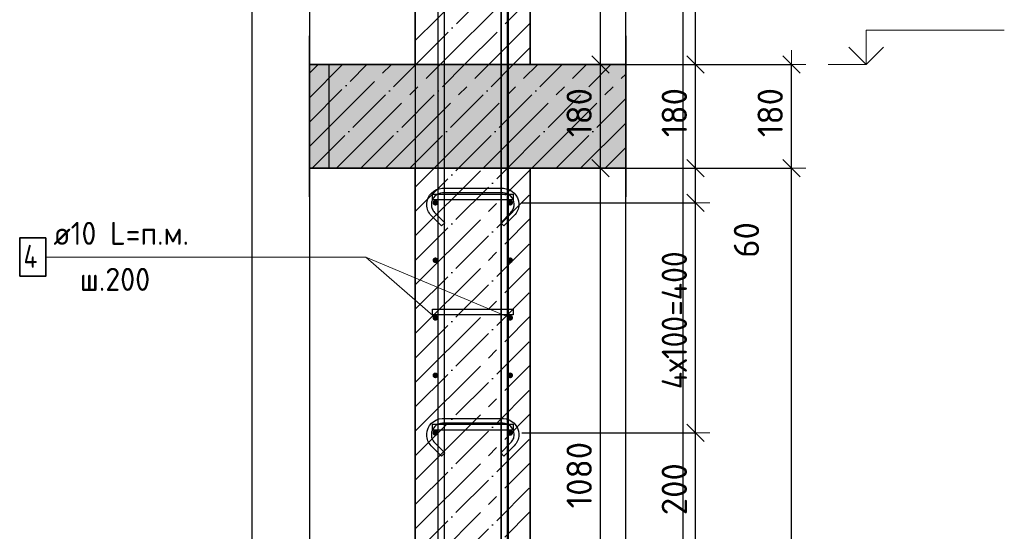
# Model space of a CAD drawing. Header units: millimetres. Extents: x 2792 to 69837, y -2757 to 29968.
# Tile 13 of 77: x 6387 to 8099, y 9282 to 10171. Entities that reach past the tile are written whole.
import ezdxf

# ---------------------------------------------------------------- set-up
doc = ezdxf.new("R2010")
doc.units = ezdxf.units.MM
doc.header["$PDMODE"] = 65
for name, pattern in [('______11', [100, 80, -10, 0, -10]), ('______5', [220, 160, -20, 20, -20]), ('________', [0])]:
    doc.linetypes.add(name, pattern=pattern)
for name, color, linetype, lineweight in [('Standard', 7, 'Continuous', 25), ('Арм.стержн. Арматура края', 96, 'Continuous', 35), ('Арм.стержн. вертикальными 1', 22, 'Continuous', 35), ('Арм.стержн.горизонт. 1', 180, 'Continuous', 35), ('Высотная отметки_ общее', 7, 'Continuous', 13), ('Размерная линия_ общее', 7, 'Continuous', 13)]:
    doc.layers.add(name, color=color, linetype=linetype, lineweight=lineweight)
doc.layers.add('Арм.стержн. вертикальными 2', color=7, linetype='Continuous', lineweight=35, true_color=0x006e00)
doc.layers.add('Арм.стержн.Стяжки', color=7, linetype='Continuous', lineweight=35, true_color=0x501e0f)
doc.styles.add('ISOCPEUR', font='ISOCPEUR')
doc.dimstyles.new('DIMSTYLE_12', dxfattribs={"dimtxt": 44, "dimasz": 50, "dimexe": 0, "dimexo": 0, "dimgap": 22, "dimtad": 0, "dimdec": 0, "dimrnd": 5, "dimzin": 12, "dimdsep": 46, "dimtxsty": 'ISOCPEUR', "dimblk1": 'ALL_ML_STRICH', "dimblk2": 'ALL_ML_STRICH', "dimsah": 1, "dimcen": 0, "dimclrd": 7, "dimclre": 256, "dimclrt": 7, "dimadec": 0, "dimazin": 0, "dimtfac": 1, "dimtdec": 0, "dimtix": 1, "dimtmove": 2, "dimatfit": 3, "dimfxl": 0, "dimtvp": 1.2, "dimtzin": 0, "dimlwd": 0, "dimlwe": -3, "dimarcsym": 0})
doc.dimstyles.new('DIMSTYLE_3', dxfattribs={"dimtxt": 44, "dimasz": 50, "dimexe": 0, "dimexo": 0, "dimgap": 22, "dimtad": 2, "dimdec": 0, "dimrnd": 5, "dimzin": 12, "dimdsep": 46, "dimtxsty": 'ISOCPEUR', "dimblk1": 'ALL_ML_STRICH', "dimblk2": 'ALL_ML_STRICH', "dimsah": 1, "dimcen": 0, "dimclrd": 7, "dimclre": 256, "dimclrt": 7, "dimadec": 0, "dimazin": 0, "dimtfac": 1, "dimtdec": 0, "dimtix": 1, "dimtmove": 2, "dimatfit": 3, "dimfxl": 0, "dimtzin": 0, "dimlwd": 0, "dimlwe": -3, "dimarcsym": 0})

# ---------------------------------------------------------------- blocks, each defined once
blk = doc.blocks.new('ALL_ML_STRICH')
at = {"color": 0, "linetype": 'ByBlock', "lineweight": -2}
for p, q in [((0, -0.5), (0, 0.5)), ((-1, 0), (0.5, 0)), ((-0.3, -0.3), (0.3, 0.3))]:
    blk.add_line(p, q, dxfattribs=at)
blk = doc.blocks.new('*D100')
at = {"layer": 'DEFPOINTS', "color": 7, "linetype": 'Continuous', "lineweight": 13, "transparency": 33554687}
for p in [(7274.7, 9912.6), (7222.2, 8832.6), (7396.7, 8832.6)]:
    blk.add_point(p, dxfattribs=at)
at = {"layer": 'Размерная линия_ общее', "color": 253, "linetype": 'Continuous', "lineweight": -2, "true_color": 0xa0a0a0, "transparency": 33554687}
for p, q in [((7294.7, 9912.6), (7396.7, 9912.6)), ((7242.2, 8832.6), (7396.7, 8832.6))]:
    blk.add_line(p, q, dxfattribs=at)
at = {"layer": 'Размерная линия_ общее', "color": 7, "linetype": 'Continuous', "lineweight": -2, "transparency": 33554687}
blk.add_line((7396.7, 8832.6), (7396.7, 9912.6), dxfattribs=at)
at = {"layer": 'Размерная линия_ общее', "color": 7, "linetype": 'Continuous', "lineweight": 13, "transparency": 33554687, "xscale": 50, "yscale": 50, "zscale": 50}
for p, rotation in [((7396.7, 9912.6), 90), ((7396.7, 8832.6), 270)]:
    blk.add_blockref('ALL_ML_STRICH', p, dxfattribs=dict(at, rotation=rotation))
at = {"layer": 'Размерная линия_ общее', "color": 7, "linetype": 'Continuous', "lineweight": 13, "transparency": 33554687, "insert": (7359.7, 9379.2), "char_height": 44, "width": 176, "attachment_point": 5, "rotation": 90, "style": 'ISOCPEUR'}
blk.add_mtext('\\A1;{1080}', dxfattribs=at)
blk = doc.blocks.new('*D101')
at = {"layer": 'DEFPOINTS', "color": 7, "linetype": 'Continuous', "lineweight": 13, "transparency": 33554687}
for p in [(7274.7, 10092.6), (7274.7, 9912.6), (7396.7, 9912.6)]:
    blk.add_point(p, dxfattribs=at)
at = {"layer": 'Размерная линия_ общее', "color": 253, "linetype": 'Continuous', "lineweight": -2, "true_color": 0xa0a0a0, "transparency": 33554687}
for p, q in [((7294.7, 10092.6), (7396.7, 10092.6)), ((7294.7, 9912.6), (7396.7, 9912.6))]:
    blk.add_line(p, q, dxfattribs=at)
at = {"layer": 'Размерная линия_ общее', "color": 7, "linetype": 'Continuous', "lineweight": -2, "transparency": 33554687}
blk.add_line((7396.7, 9912.6), (7396.7, 10092.6), dxfattribs=at)
at = {"layer": 'Размерная линия_ общее', "color": 7, "linetype": 'Continuous', "lineweight": 13, "transparency": 33554687, "xscale": 50, "yscale": 50, "zscale": 50}
for p, rotation in [((7396.7, 10092.6), 90), ((7396.7, 9912.6), 270)]:
    blk.add_blockref('ALL_ML_STRICH', p, dxfattribs=dict(at, rotation=rotation))
at = {"layer": 'Размерная линия_ общее', "color": 7, "linetype": 'Continuous', "lineweight": 13, "transparency": 33554687, "insert": (7359.7, 10009.2), "char_height": 44, "width": 132, "attachment_point": 5, "rotation": 90, "style": 'ISOCPEUR'}
blk.add_mtext('\\A1;{180}', dxfattribs=at)
blk = doc.blocks.new('*D102')
at = {"layer": 'DEFPOINTS', "color": 7, "linetype": 'Continuous', "lineweight": 13, "transparency": 33554687}
for p in [(7238.2, 11172.6), (7274.7, 10092.6), (7396.7, 10092.6)]:
    blk.add_point(p, dxfattribs=at)
at = {"layer": 'Размерная линия_ общее', "color": 253, "linetype": 'Continuous', "lineweight": -2, "true_color": 0xa0a0a0, "transparency": 33554687}
for p, q in [((7258.2, 11172.6), (7396.7, 11172.6)), ((7294.7, 10092.6), (7396.7, 10092.6))]:
    blk.add_line(p, q, dxfattribs=at)
at = {"layer": 'Размерная линия_ общее', "color": 7, "linetype": 'Continuous', "lineweight": -2, "transparency": 33554687}
blk.add_line((7396.7, 10092.6), (7396.7, 11172.6), dxfattribs=at)
at = {"layer": 'Размерная линия_ общее', "color": 7, "linetype": 'Continuous', "lineweight": 13, "transparency": 33554687, "xscale": 50, "yscale": 50, "zscale": 50}
for p, rotation in [((7396.7, 11172.6), 90), ((7396.7, 10092.6), 270)]:
    blk.add_blockref('ALL_ML_STRICH', p, dxfattribs=dict(at, rotation=rotation))
at = {"layer": 'Размерная линия_ общее', "color": 7, "linetype": 'Continuous', "lineweight": 13, "transparency": 33554687, "insert": (7359.7, 10639.2), "char_height": 44, "width": 176, "attachment_point": 5, "rotation": 90, "style": 'ISOCPEUR'}
blk.add_mtext('\\A1;{1080}', dxfattribs=at)
blk = doc.blocks.new('COMPLEX_ELEVATIONDIM_4')
at = {"layer": 'Высотная отметки_ общее', "color": 7, "linetype": 'Continuous', "lineweight": 13, "transparency": 33554687}
for p, q in [((7858.8, 10092.6), (7858.8, 10152.6)), ((7858.8, 10152.6), (8098.8, 10152.6)), ((7858.8, 10092.6), (7828.8, 10122.6)), ((7858.8, 10092.6), (7888.8, 10122.6)), ((7858.8, 10092.6), (7858.8, 10092.6)), ((7858.8, 10092.6), (7858.8, 10092.6)), ((7858.8, 10092.6), (7858.8, 10092.6)), ((7858.8, 10092.6), (7858.8, 10092.6))]:
    blk.add_line(p, q, dxfattribs=at)
blk.add_lwpolyline([(7858.8, 10092.6), (7853.2, 10092.6), (7853.2, 10092.6), (7792.7, 10092.6)], dxfattribs=at)
blk = doc.blocks.new('*D104')
at = {"layer": 'DEFPOINTS', "color": 7, "linetype": 'Continuous', "lineweight": 13, "transparency": 33554687}
for p in [(7370.9, 9912.6), (7399.5, 6792.6), (7728.8, 6792.6)]:
    blk.add_point(p, dxfattribs=at)
at = {"layer": 'Размерная линия_ общее', "color": 253, "linetype": 'Continuous', "lineweight": -2, "true_color": 0xa0a0a0, "transparency": 33554687}
for p, q in [((7390.9, 9912.6), (7728.8, 9912.6)), ((7419.5, 6792.6), (7728.8, 6792.6))]:
    blk.add_line(p, q, dxfattribs=at)
at = {"layer": 'Размерная линия_ общее', "color": 7, "linetype": 'Continuous', "lineweight": -2, "transparency": 33554687}
blk.add_line((7728.8, 6792.6), (7728.8, 9912.6), dxfattribs=at)
at = {"layer": 'Размерная линия_ общее', "color": 7, "linetype": 'Continuous', "lineweight": 13, "transparency": 33554687, "xscale": 50, "yscale": 50, "zscale": 50}
for p, rotation in [((7728.8, 9912.6), 90), ((7728.8, 6792.6), 270)]:
    blk.add_blockref('ALL_ML_STRICH', p, dxfattribs=dict(at, rotation=rotation))
at = {"layer": 'Размерная линия_ общее', "color": 7, "linetype": 'Continuous', "lineweight": 13, "transparency": 33554687, "insert": (7691.8, 8359.2), "char_height": 44, "width": 176, "attachment_point": 5, "rotation": 90, "style": 'ISOCPEUR'}
blk.add_mtext('\\A1;{3120}', dxfattribs=at)
blk = doc.blocks.new('*D105')
at = {"layer": 'DEFPOINTS', "color": 7, "linetype": 'Continuous', "lineweight": 13, "transparency": 33554687}
for p in [(7375, 10092.6), (7370.9, 9912.6), (7728.8, 9912.6)]:
    blk.add_point(p, dxfattribs=at)
at = {"layer": 'Размерная линия_ общее', "color": 253, "linetype": 'Continuous', "lineweight": -2, "true_color": 0xa0a0a0, "transparency": 33554687}
for p, q in [((7395, 10092.6), (7728.8, 10092.6)), ((7390.9, 9912.6), (7728.8, 9912.6))]:
    blk.add_line(p, q, dxfattribs=at)
at = {"layer": 'Размерная линия_ общее', "color": 7, "linetype": 'Continuous', "lineweight": -2, "transparency": 33554687}
blk.add_line((7728.8, 9912.6), (7728.8, 10092.6), dxfattribs=at)
at = {"layer": 'Размерная линия_ общее', "color": 7, "linetype": 'Continuous', "lineweight": 13, "transparency": 33554687, "xscale": 50, "yscale": 50, "zscale": 50}
for p, rotation in [((7728.8, 10092.6), 90), ((7728.8, 9912.6), 270)]:
    blk.add_blockref('ALL_ML_STRICH', p, dxfattribs=dict(at, rotation=rotation))
at = {"layer": 'Размерная линия_ общее', "color": 7, "linetype": 'Continuous', "lineweight": 13, "transparency": 33554687, "insert": (7691.8, 10009.2), "char_height": 44, "width": 132, "attachment_point": 5, "rotation": 90, "style": 'ISOCPEUR'}
blk.add_mtext('\\A1;{180}', dxfattribs=at)
blk = doc.blocks.new('*D108')
at = {"layer": 'DEFPOINTS', "color": 7, "linetype": 'Continuous', "lineweight": 13, "transparency": 33554687}
for p in [(7239.7, 9452.6), (7239.7, 9252.6), (7562.1, 9252.6)]:
    blk.add_point(p, dxfattribs=at)
at = {"layer": 'Размерная линия_ общее', "color": 253, "linetype": 'Continuous', "lineweight": -2, "true_color": 0xa0a0a0, "transparency": 33554687}
for p, q in [((7259.7, 9452.6), (7562.1, 9452.6)), ((7259.7, 9252.6), (7562.1, 9252.6))]:
    blk.add_line(p, q, dxfattribs=at)
at = {"layer": 'Размерная линия_ общее', "color": 7, "linetype": 'Continuous', "lineweight": -2, "transparency": 33554687}
blk.add_line((7562.1, 9252.6), (7562.1, 9452.6), dxfattribs=at)
at = {"layer": 'Размерная линия_ общее', "color": 7, "linetype": 'Continuous', "lineweight": 13, "transparency": 33554687, "xscale": 50, "yscale": 50, "zscale": 50}
for p, rotation in [((7562.1, 9452.6), 90), ((7562.1, 9252.6), 270)]:
    blk.add_blockref('ALL_ML_STRICH', p, dxfattribs=dict(at, rotation=rotation))
at = {"layer": 'Размерная линия_ общее', "color": 7, "linetype": 'Continuous', "lineweight": 13, "transparency": 33554687, "insert": (7525.1, 9354.8), "char_height": 44, "width": 132, "attachment_point": 5, "rotation": 90, "style": 'ISOCPEUR'}
blk.add_mtext('\\A1;{200}', dxfattribs=at)
blk = doc.blocks.new('*D109')
at = {"layer": 'DEFPOINTS', "color": 7, "linetype": 'Continuous', "lineweight": 13, "transparency": 33554687}
for p in [(7239.7, 9852.6), (7239.7, 9452.6), (7562.1, 9452.6)]:
    blk.add_point(p, dxfattribs=at)
at = {"layer": 'Размерная линия_ общее', "color": 253, "linetype": 'Continuous', "lineweight": -2, "true_color": 0xa0a0a0, "transparency": 33554687}
for p, q in [((7259.7, 9852.6), (7562.1, 9852.6)), ((7259.7, 9452.6), (7562.1, 9452.6))]:
    blk.add_line(p, q, dxfattribs=at)
at = {"layer": 'Размерная линия_ общее', "color": 7, "linetype": 'Continuous', "lineweight": -2, "transparency": 33554687}
blk.add_line((7562.1, 9452.6), (7562.1, 9852.6), dxfattribs=at)
at = {"layer": 'Размерная линия_ общее', "color": 7, "linetype": 'Continuous', "lineweight": 13, "transparency": 33554687, "xscale": 50, "yscale": 50, "zscale": 50}
for p, rotation in [((7562.1, 9852.6), 90), ((7562.1, 9452.6), 270)]:
    blk.add_blockref('ALL_ML_STRICH', p, dxfattribs=dict(at, rotation=rotation))
at = {"layer": 'Размерная линия_ общее', "color": 7, "linetype": 'Continuous', "lineweight": 13, "transparency": 33554687, "insert": (7503.1, 9528.6), "char_height": 44, "width": 2.2, "attachment_point": 1, "rotation": 90, "line_spacing_factor": 0.60241, "style": 'ISOCPEUR'}
blk.add_mtext('\\W0.91;4х100=400', dxfattribs=at)
blk = doc.blocks.new('*D110')
at = {"layer": 'DEFPOINTS', "color": 7, "linetype": 'Continuous', "lineweight": 13, "transparency": 33554687}
for p in [(7274.7, 9912.6), (7239.7, 9852.6), (7562.1, 9852.6)]:
    blk.add_point(p, dxfattribs=at)
at = {"layer": 'Размерная линия_ общее', "color": 253, "linetype": 'Continuous', "lineweight": -2, "true_color": 0xa0a0a0, "transparency": 33554687}
for p, q in [((7294.7, 9912.6), (7562.1, 9912.6)), ((7259.7, 9852.6), (7562.1, 9852.6))]:
    blk.add_line(p, q, dxfattribs=at)
at = {"layer": 'Размерная линия_ общее', "color": 7, "linetype": 'Continuous', "lineweight": -2, "transparency": 33554687}
blk.add_line((7562.1, 9852.6), (7562.1, 9912.6), dxfattribs=at)
at = {"layer": 'Размерная линия_ общее', "color": 7, "linetype": 'Continuous', "lineweight": 13, "transparency": 33554687, "xscale": 50, "yscale": 50, "zscale": 50}
for p, rotation in [((7562.1, 9912.6), 90), ((7562.1, 9852.6), 270)]:
    blk.add_blockref('ALL_ML_STRICH', p, dxfattribs=dict(at, rotation=rotation))
at = {"layer": 'Размерная линия_ общее', "color": 7, "linetype": 'Continuous', "lineweight": 13, "transparency": 33554687, "insert": (7650.5, 9787.9), "char_height": 44, "width": 88, "attachment_point": 5, "rotation": 90, "style": 'ISOCPEUR'}
blk.add_mtext('\\A1;{60}', dxfattribs=at)
blk = doc.blocks.new('*D111')
at = {"layer": 'DEFPOINTS', "color": 7, "linetype": 'Continuous', "lineweight": 13, "transparency": 33554687}
for p in [(7274.7, 10092.6), (7274.7, 9912.6), (7562.1, 9912.6)]:
    blk.add_point(p, dxfattribs=at)
at = {"layer": 'Размерная линия_ общее', "color": 253, "linetype": 'Continuous', "lineweight": -2, "true_color": 0xa0a0a0, "transparency": 33554687}
for p, q in [((7294.7, 10092.6), (7562.1, 10092.6)), ((7294.7, 9912.6), (7562.1, 9912.6))]:
    blk.add_line(p, q, dxfattribs=at)
at = {"layer": 'Размерная линия_ общее', "color": 7, "linetype": 'Continuous', "lineweight": -2, "transparency": 33554687}
blk.add_line((7562.1, 9912.6), (7562.1, 10092.6), dxfattribs=at)
at = {"layer": 'Размерная линия_ общее', "color": 7, "linetype": 'Continuous', "lineweight": 13, "transparency": 33554687, "xscale": 50, "yscale": 50, "zscale": 50}
for p, rotation in [((7562.1, 10092.6), 90), ((7562.1, 9912.6), 270)]:
    blk.add_blockref('ALL_ML_STRICH', p, dxfattribs=dict(at, rotation=rotation))
at = {"layer": 'Размерная линия_ общее', "color": 7, "linetype": 'Continuous', "lineweight": 13, "transparency": 33554687, "insert": (7525.1, 10009.2), "char_height": 44, "width": 132, "attachment_point": 5, "rotation": 90, "style": 'ISOCPEUR'}
blk.add_mtext('\\A1;{180}', dxfattribs=at)
blk = doc.blocks.new('*D112')
at = {"layer": 'DEFPOINTS', "color": 7, "linetype": 'Continuous', "lineweight": 13, "transparency": 33554687}
for p in [(7234.7, 10922.6), (7274.7, 10092.6), (7562.1, 10092.6)]:
    blk.add_point(p, dxfattribs=at)
at = {"layer": 'Размерная линия_ общее', "color": 253, "linetype": 'Continuous', "lineweight": -2, "true_color": 0xa0a0a0, "transparency": 33554687}
for p, q in [((7254.7, 10922.6), (7562.1, 10922.6)), ((7294.7, 10092.6), (7562.1, 10092.6))]:
    blk.add_line(p, q, dxfattribs=at)
at = {"layer": 'Размерная линия_ общее', "color": 7, "linetype": 'Continuous', "lineweight": -2, "transparency": 33554687}
blk.add_line((7562.1, 10092.6), (7562.1, 10922.6), dxfattribs=at)
at = {"layer": 'Размерная линия_ общее', "color": 7, "linetype": 'Continuous', "lineweight": 13, "transparency": 33554687, "xscale": 50, "yscale": 50, "zscale": 50}
for p, rotation in [((7562.1, 10922.6), 90), ((7562.1, 10092.6), 270)]:
    blk.add_blockref('ALL_ML_STRICH', p, dxfattribs=dict(at, rotation=rotation))
at = {"layer": 'Размерная линия_ общее', "color": 7, "linetype": 'Continuous', "lineweight": 13, "transparency": 33554687, "insert": (7525.1, 10509.8), "char_height": 44, "width": 132, "attachment_point": 5, "rotation": 90, "style": 'ISOCPEUR'}
blk.add_mtext('\\A1;{830}', dxfattribs=at)

msp = doc.modelspace()

# ---------------------------------------------------------------- hatches: boundary and pattern name
at = {"layer": 'Standard', "linetype": 'Continuous', "lineweight": -3, "transparency": 33554687}
msp.add_hatch(color=7, dxfattribs=at).paths.add_polyline_path([(6890.7, 10092.6), (6890.7, 9912.6), (7440.7, 9912.6), (7440.7, 10092.6)])
at = {"layer": 'Арм.стержн.горизонт. 1', "linetype": 'Continuous', "lineweight": 50, "transparency": 33554687}
for points in [[(7114.7, 9852.6), (7114.3, 9854.5), (7113.2, 9856.1), (7111.6, 9857.2), (7109.7, 9857.6), (7107.8, 9857.2), (7106.1, 9856.1), (7105.1, 9854.5), (7104.7, 9852.6), (7105.1, 9850.7), (7106.1, 9849.1), (7107.8, 9848), (7109.7, 9847.6), (7111.6, 9848), (7113.2, 9849.1), (7114.3, 9850.7)], [(7244.7, 9852.6), (7244.3, 9854.5), (7243.2, 9856.1), (7241.6, 9857.2), (7239.7, 9857.6), (7237.8, 9857.2), (7236.1, 9856.1), (7235.1, 9854.5), (7234.7, 9852.6), (7235.1, 9850.7), (7236.1, 9849.1), (7237.8, 9848), (7239.7, 9847.6), (7241.6, 9848), (7243.2, 9849.1), (7244.3, 9850.7)], [(7114.7, 9752.6), (7114.3, 9754.5), (7113.2, 9756.1), (7111.6, 9757.2), (7109.7, 9757.6), (7107.8, 9757.2), (7106.1, 9756.1), (7105.1, 9754.5), (7104.7, 9752.6), (7105.1, 9750.7), (7106.1, 9749.1), (7107.8, 9748), (7109.7, 9747.6), (7111.6, 9748), (7113.2, 9749.1), (7114.3, 9750.7)], [(7244.7, 9752.6), (7244.3, 9754.5), (7243.2, 9756.1), (7241.6, 9757.2), (7239.7, 9757.6), (7237.8, 9757.2), (7236.1, 9756.1), (7235.1, 9754.5), (7234.7, 9752.6), (7235.1, 9750.7), (7236.1, 9749.1), (7237.8, 9748), (7239.7, 9747.6), (7241.6, 9748), (7243.2, 9749.1), (7244.3, 9750.7)], [(7114.7, 9652.6), (7114.3, 9654.5), (7113.2, 9656.1), (7111.6, 9657.2), (7109.7, 9657.6), (7107.8, 9657.2), (7106.1, 9656.1), (7105.1, 9654.5), (7104.7, 9652.6), (7105.1, 9650.7), (7106.1, 9649.1), (7107.8, 9648), (7109.7, 9647.6), (7111.6, 9648), (7113.2, 9649.1), (7114.3, 9650.7)], [(7244.7, 9652.6), (7244.3, 9654.5), (7243.2, 9656.1), (7241.6, 9657.2), (7239.7, 9657.6), (7237.8, 9657.2), (7236.1, 9656.1), (7235.1, 9654.5), (7234.7, 9652.6), (7235.1, 9650.7), (7236.1, 9649.1), (7237.8, 9648), (7239.7, 9647.6), (7241.6, 9648), (7243.2, 9649.1), (7244.3, 9650.7)], [(7114.7, 9552.6), (7114.3, 9554.5), (7113.2, 9556.1), (7111.6, 9557.2), (7109.7, 9557.6), (7107.8, 9557.2), (7106.1, 9556.1), (7105.1, 9554.5), (7104.7, 9552.6), (7105.1, 9550.7), (7106.1, 9549.1), (7107.8, 9548), (7109.7, 9547.6), (7111.6, 9548), (7113.2, 9549.1), (7114.3, 9550.7)], [(7244.7, 9552.6), (7244.3, 9554.5), (7243.2, 9556.1), (7241.6, 9557.2), (7239.7, 9557.6), (7237.8, 9557.2), (7236.1, 9556.1), (7235.1, 9554.5), (7234.7, 9552.6), (7235.1, 9550.7), (7236.1, 9549.1), (7237.8, 9548), (7239.7, 9547.6), (7241.6, 9548), (7243.2, 9549.1), (7244.3, 9550.7)], [(7114.7, 9452.6), (7114.3, 9454.5), (7113.2, 9456.1), (7111.6, 9457.2), (7109.7, 9457.6), (7107.8, 9457.2), (7106.1, 9456.1), (7105.1, 9454.5), (7104.7, 9452.6), (7105.1, 9450.7), (7106.1, 9449.1), (7107.8, 9448), (7109.7, 9447.6), (7111.6, 9448), (7113.2, 9449.1), (7114.3, 9450.7)], [(7244.7, 9452.6), (7244.3, 9454.5), (7243.2, 9456.1), (7241.6, 9457.2), (7239.7, 9457.6), (7237.8, 9457.2), (7236.1, 9456.1), (7235.1, 9454.5), (7234.7, 9452.6), (7235.1, 9450.7), (7236.1, 9449.1), (7237.8, 9448), (7239.7, 9447.6), (7241.6, 9448), (7243.2, 9449.1), (7244.3, 9450.7)]]:
    msp.add_hatch(color=4, dxfattribs=at).paths.add_polyline_path(points)

# ---------------------------------------------------------------- linework, layer by layer
at = {"color": 52, "linetype": 'Continuous', "lineweight": -3, "transparency": 33554687}
for p, q in [((6890.7, 11205.9), (6890.7, 6462.4)), ((6890.7, 11205.9), (6890.7, 6462.4)), ((7440.7, 6462.4), (7440.7, 11205.9)), ((7440.7, 6462.4), (7440.7, 11205.9))]:
    msp.add_line(p, q, dxfattribs=at)
at = {"color": 7, "linetype": 'Continuous', "lineweight": 35, "transparency": 33554687}
for p, q in [((7074.7, 11205.9), (7074.7, 10092.6)), ((7274.7, 10092.6), (7274.7, 11205.9))]:
    msp.add_line(p, q, dxfattribs=at)
at = {"color": 253, "linetype": '______5', "lineweight": -3, "true_color": 0xababab, "transparency": 33554687}
for p, q in [((7074.7, 10134.2), (7274.7, 10334.2)), ((7117.9, 10092.6), (7274.7, 10249.4)), ((7202.8, 10092.6), (7274.7, 10164.5))]:
    msp.add_line(p, q, dxfattribs=at)
at = {"color": 253, "linetype": '______11', "lineweight": -3, "true_color": 0xababab, "transparency": 33554687}
for p, q in [((7075.5, 10092.6), (7274.7, 10291.8)), ((7160.3, 10092.6), (7274.7, 10207)), ((7245.2, 10092.6), (7274.7, 10122.1))]:
    msp.add_line(p, q, dxfattribs=at)
at = {"color": 7, "linetype": 'Continuous', "lineweight": 25, "transparency": 33554687}
msp.add_line((7074.7, 10092.6), (7274.7, 10092.6), dxfattribs=at)
at = {"layer": 'Standard', "color": 7, "linetype": 'Continuous', "lineweight": 25, "transparency": 33554687}
for p, q in [((6890.7, 9862.6), (6890.7, 10142.6)), ((7440.7, 10142.6), (7440.7, 9862.6)), ((7274.7, 10092.6), (7074.7, 10092.6)), ((7274.7, 9912.6), (7074.7, 9912.6)), ((7074.7, 9912.6), (7274.7, 9912.6))]:
    msp.add_line(p, q, dxfattribs=at)
at = {"layer": 'Standard', "color": 253, "linetype": '______11', "lineweight": -3, "true_color": 0xababab, "transparency": 33554687}
for p, q in [((6890.7, 10077.5), (6905.8, 10092.6)), ((6890.7, 9992.6), (6990.6, 10092.6)), ((6895.5, 9912.6), (7075.5, 10092.6)), ((6980.3, 9912.6), (7160.3, 10092.6)), ((7065.2, 9912.6), (7245.2, 10092.6)), ((7150, 9912.6), (7330, 10092.6)), ((7234.9, 9912.6), (7414.9, 10092.6)), ((7319.7, 9912.6), (7440.7, 10033.5)), ((7404.6, 9912.6), (7440.7, 9948.7)), ((7074.7, 9752.4), (7234.9, 9912.6)), ((7074.7, 9837.3), (7150, 9912.6)), ((7074.7, 9667.5), (7274.7, 9867.5)), ((7074.7, 9582.7), (7274.7, 9782.7)), ((7074.7, 9497.8), (7274.7, 9697.8)), ((7074.7, 9413), (7274.7, 9613)), ((7074.7, 9328.1), (7274.7, 9528.1)), ((7074.7, 9243.3), (7274.7, 9443.3)), ((7074.7, 9158.4), (7274.7, 9358.4))]:
    msp.add_line(p, q, dxfattribs=at)
at = {"layer": 'Standard', "color": 253, "linetype": '______5', "lineweight": -3, "true_color": 0xababab, "transparency": 33554687}
for p, q in [((6890.7, 10035.1), (6948.2, 10092.6)), ((6890.7, 9950.2), (7033.1, 10092.6)), ((6937.9, 9912.6), (7117.9, 10092.6)), ((7022.8, 9912.6), (7202.8, 10092.6)), ((7107.6, 9912.6), (7287.6, 10092.6)), ((7192.5, 9912.6), (7372.5, 10092.6)), ((7277.3, 9912.6), (7440.7, 10076)), ((7362.2, 9912.6), (7440.7, 9991.1)), ((7074.7, 9794.8), (7192.5, 9912.6)), ((7074.7, 9879.7), (7107.6, 9912.6)), ((7074.7, 9710), (7274.7, 9910)), ((7074.7, 9625.1), (7274.7, 9825.1)), ((7074.7, 9540.3), (7274.7, 9740.3)), ((7074.7, 9455.4), (7274.7, 9655.4)), ((7074.7, 9370.6), (7274.7, 9570.6)), ((7074.7, 9285.7), (7274.7, 9485.7)), ((7074.7, 9200.9), (7274.7, 9400.9)), ((7074.7, 9116), (7274.7, 9316))]:
    msp.add_line(p, q, dxfattribs=at)
at = {"layer": 'Standard', "color": 7, "linetype": 'Continuous', "lineweight": 35, "transparency": 33554687}
for p, q in [((7074.7, 10092.6), (6890.7, 10092.6)), ((7440.7, 10092.6), (7274.7, 10092.6)), ((6890.7, 9912.6), (7074.7, 9912.6)), ((7074.7, 9912.6), (7074.7, 6792.6)), ((7274.7, 6792.6), (7274.7, 9912.6)), ((7274.7, 9912.6), (7440.7, 9912.6))]:
    msp.add_line(p, q, dxfattribs=at)
at = {"layer": 'Standard', "color": 253, "linetype": '________', "lineweight": 25, "true_color": 0xababab, "transparency": 33554687}
for p, q in [((6924.7, 10092.6), (6924.7, 9912.6)), ((7074.7, 10092.6), (7074.7, 9912.6))]:
    msp.add_line(p, q, dxfattribs=at)
at = {"layer": 'Standard', "color": 7, "linetype": 'Continuous', "lineweight": 13, "transparency": 33554687}
msp.add_line((7239.7, 9652.6), (6988.8, 9758.1), dxfattribs=at)
at = {"layer": 'Standard', "color": 7, "linetype": 'Continuous', "lineweight": 25, "transparency": 33554687}
msp.add_lwpolyline([(6790.7, 6362.4), (7540.7, 6362.4), (7540.7, 11305.9), (6790.7, 11305.9), (6790.7, 6362.4)], dxfattribs=at)
at = {"layer": 'Арм.стержн. Арматура края', "color": 4, "linetype": 'Continuous', "lineweight": 25, "transparency": 33554687}
for points in [[(7244.7, 9857.6), (7104.7, 9857.6), (7104.7, 9867.6), (7244.7, 9867.6), (7244.7, 9857.6)], [(7244.7, 9657.6), (7104.7, 9657.6), (7104.7, 9667.6), (7244.7, 9667.6), (7244.7, 9657.6)], [(7244.7, 9457.6), (7104.7, 9457.6), (7104.7, 9467.6), (7244.7, 9467.6), (7244.7, 9457.6)]]:
    msp.add_lwpolyline(points, dxfattribs=at)
at = {"layer": 'Арм.стержн. вертикальными 1', "color": 4, "linetype": 'Continuous', "lineweight": 25, "transparency": 33554687}
for points in [[(7114.7, 6792.6), (7114.7, 10922.6), (7124.7, 10922.6), (7124.7, 6792.6), (7114.7, 6792.6)], [(7114.7, 6792.6), (7114.7, 10922.6), (7124.7, 10922.6), (7124.7, 6792.6), (7114.7, 6792.6)], [(7224.7, 6792.6), (7224.7, 10922.6), (7234.7, 10922.6), (7234.7, 6792.6), (7224.7, 6792.6)], [(7224.7, 6792.6), (7224.7, 10922.6), (7234.7, 10922.6), (7234.7, 6792.6), (7224.7, 6792.6)]]:
    msp.add_lwpolyline(points, dxfattribs=at)
at = {"layer": 'Арм.стержн. вертикальными 2', "color": 34, "linetype": 'Continuous', "lineweight": 25, "transparency": 33554687}
msp.add_lwpolyline([(7236.2, 11172.6), (7236.2, 8832.6), (7224.2, 8832.6), (7224.2, 11172.6), (7236.2, 11172.6)], dxfattribs=at)
msp.add_lwpolyline([(7236.2, 11172.6), (7236.2, 8832.6), (7224.2, 8832.6), (7224.2, 11172.6), (7236.2, 11172.6)], dxfattribs=at)
at = {"layer": 'Арм.стержн.горизонт. 1', "color": 52, "linetype": 'Continuous', "lineweight": 25, "transparency": 33554687}
for p, q in [((7074.7, 9912.6), (7074.7, 9912.6)), ((7274.7, 9912.6), (7274.7, 9912.6))]:
    msp.add_line(p, q, dxfattribs=at)
at = {"layer": 'Арм.стержн.горизонт. 1', "color": 7, "linetype": 'Continuous', "lineweight": 13, "transparency": 33554687}
for p, q in [((6432.3, 9758.1), (6988.8, 9758.1)), ((6988.8, 9758.1), (7109.7, 9652.6))]:
    msp.add_line(p, q, dxfattribs=at)
at = {"layer": 'Арм.стержн.горизонт. 1', "color": 7, "linetype": 'Continuous', "lineweight": 35, "transparency": 33554687}
msp.add_lwpolyline([(6386.9, 9724.7), (6432.3, 9724.7), (6432.3, 9791.4), (6386.9, 9791.4), (6386.9, 9724.7)], dxfattribs=at)
at = {"layer": 'Арм.стержн.Стяжки', "color": 40, "linetype": 'Continuous', "lineweight": 25, "transparency": 33554687}
for points in [[(7223.2, 9817.9), (7241.1, 9835.7), (7242.3, 9837.2), (7243.4, 9838.7), (7244.4, 9840.3), (7245.2, 9842), (7245.8, 9843.7), (7246.2, 9845.5), (7246.5, 9847.4), (7246.7, 9849.2), (7246.7, 9850.4), (7246.2, 9854), (7245, 9857.7), (7243.1, 9861), (7240.8, 9863.7), (7238.1, 9866), (7234.7, 9867.9), (7231.1, 9869.1), (7227.4, 9869.6), (7121.9, 9869.6), (7118.3, 9869.1), (7114.6, 9867.9), (7111.3, 9866), (7108.5, 9863.7), (7106.3, 9861), (7104.4, 9857.7), (7103.2, 9854), (7102.7, 9850.4), (7102.7, 9849.2), (7102.8, 9847.4), (7103.1, 9845.5), (7103.6, 9843.7), (7104.2, 9842), (7105, 9840.3), (7105.9, 9838.7), (7107, 9837.2), (7108.3, 9835.7), (7126.1, 9817.9), (7120.5, 9812.2), (7102.4, 9830.3), (7100.8, 9832.2), (7099.2, 9834.3), (7097.9, 9836.6), (7096.8, 9838.9), (7095.9, 9841.3), (7095.3, 9843.9), (7094.9, 9846.4), (7094.7, 9848.9), (7094.7, 9850.9), (7095.4, 9855.8), (7097, 9860.9), (7099.7, 9865.6), (7102.9, 9869.4), (7106.7, 9872.6), (7111.4, 9875.3), (7116.5, 9876.9), (7121.4, 9877.6), (7228, 9877.6), (7232.9, 9876.9), (7238, 9875.3), (7242.6, 9872.6), (7246.5, 9869.4), (7249.7, 9865.6), (7252.3, 9860.9), (7254, 9855.8), (7254.7, 9850.9), (7254.7, 9848.9), (7254.5, 9846.4), (7254.1, 9843.9), (7253.4, 9841.3), (7252.6, 9838.9), (7251.5, 9836.6), (7250.1, 9834.3), (7248.6, 9832.2), (7246.9, 9830.3), (7228.9, 9812.2), (7223.2, 9817.9)], [(7223.2, 9417.9), (7241.1, 9435.7), (7242.3, 9437.2), (7243.4, 9438.7), (7244.4, 9440.3), (7245.2, 9442), (7245.8, 9443.7), (7246.2, 9445.5), (7246.5, 9447.4), (7246.7, 9449.2), (7246.7, 9450.4), (7246.2, 9454), (7245, 9457.7), (7243.1, 9461), (7240.8, 9463.7), (7238.1, 9466), (7234.7, 9467.9), (7231.1, 9469.1), (7227.4, 9469.6), (7121.9, 9469.6), (7118.3, 9469.1), (7114.6, 9467.9), (7111.3, 9466), (7108.5, 9463.7), (7106.3, 9461), (7104.4, 9457.7), (7103.2, 9454), (7102.7, 9450.4), (7102.7, 9449.2), (7102.8, 9447.4), (7103.1, 9445.5), (7103.6, 9443.7), (7104.2, 9442), (7105, 9440.3), (7105.9, 9438.7), (7107, 9437.2), (7108.3, 9435.7), (7126.1, 9417.9), (7120.5, 9412.2), (7102.4, 9430.3), (7100.8, 9432.2), (7099.2, 9434.3), (7097.9, 9436.6), (7096.8, 9438.9), (7095.9, 9441.3), (7095.3, 9443.9), (7094.9, 9446.4), (7094.7, 9448.9), (7094.7, 9450.9), (7095.4, 9455.8), (7097, 9460.9), (7099.7, 9465.6), (7102.9, 9469.4), (7106.7, 9472.6), (7111.4, 9475.3), (7116.5, 9476.9), (7121.4, 9477.6), (7228, 9477.6), (7232.9, 9476.9), (7238, 9475.3), (7242.6, 9472.6), (7246.5, 9469.4), (7249.7, 9465.6), (7252.3, 9460.9), (7254, 9455.8), (7254.7, 9450.9), (7254.7, 9448.9), (7254.5, 9446.4), (7254.1, 9443.9), (7253.4, 9441.3), (7252.6, 9438.9), (7251.5, 9436.6), (7250.1, 9434.3), (7248.6, 9432.2), (7246.9, 9430.3), (7228.9, 9412.2), (7223.2, 9417.9)]]:
    msp.add_lwpolyline(points, dxfattribs=at)

# ---------------------------------------------------------------- block references
at = {"layer": 'Высотная отметки_ общее', "color": 7, "linetype": 'Continuous', "lineweight": 13, "transparency": 33554687}
msp.add_blockref('COMPLEX_ELEVATIONDIM_4', (0, 0), dxfattribs=at)

# ---------------------------------------------------------------- texts
at = {"layer": 'Арм.стержн.горизонт. 1', "color": 7, "linetype": 'Continuous', "lineweight": 25, "transparency": 33554687, "char_height": 40, "attachment_point": 7, "style": 'ISOCPEUR'}
for s, insert, width in [('\\W0.94;ø10 L=п.м.', (6445.6, 9779.4), 266.644), ('\\W0.80;4', (6393.6, 9739.4), 47.978), ('\\W0.95;ш.200 ', (6491.6, 9699.4), 174.933)]:
    msp.add_mtext(s, dxfattribs=dict(at, insert=insert, width=width))

# ---------------------------------------------------------------- dimensions: what is measured, and where the dimension line sits
at = {"layer": 'Размерная линия_ общее', "color": 7, "linetype": 'Continuous', "lineweight": 13, "transparency": 33554687}
for base, p1, p2, dimstyle, picture, middle in [((7396.7, 11172.6), (7294.7, 10092.6), (7258.2, 11172.6), 'DIMSTYLE_3', '*D102', (7359.7, 10639.2)), ((7562.1, 10922.6), (7294.7, 10092.6), (7254.7, 10922.6), 'DIMSTYLE_3', '*D112', (7525.1, 10509.8)), ((7396.7, 10092.6), (7294.7, 9912.6), (7294.7, 10092.6), 'DIMSTYLE_3', '*D101', (7359.7, 10009.2)), ((7562.1, 10092.6), (7294.7, 9912.6), (7294.7, 10092.6), 'DIMSTYLE_3', '*D111', (7525.1, 10009.2)), ((7728.8, 10092.6), (7390.9, 9912.6), (7395, 10092.6), 'DIMSTYLE_3', '*D105', (7691.8, 10009.2)), ((7396.7, 9912.6), (7242.2, 8832.6), (7294.7, 9912.6), 'DIMSTYLE_3', '*D100', (7359.7, 9379.2)), ((7562.1, 9912.6), (7259.7, 9852.6), (7294.7, 9912.6), 'DIMSTYLE_12', '*D110', (7650.5, 9787.9)), ((7728.8, 9912.6), (7419.5, 6792.6), (7390.9, 9912.6), 'DIMSTYLE_3', '*D104', (7691.8, 8359.2)), ((7562.1, 9452.6), (7259.7, 9252.6), (7259.7, 9452.6), 'DIMSTYLE_3', '*D108', (7525.1, 9354.8))]:
    dim = msp.add_linear_dim(base=base, p1=p1, p2=p2, angle=90, dimstyle=dimstyle, override={"dimpost": '<>', "dimclrd": 7, "dimclre": 253, "dimclrt": 7, "dimlwd": 0, "dimlwe": 65533}, dxfattribs=at)
    dim.commit()
    dim.dimension.update_dxf_attribs({"geometry": picture, "text_midpoint": middle, "dimtype": 160})
dim = msp.add_linear_dim(base=(7562.1, 9852.6), p1=(7259.7, 9452.6), p2=(7259.7, 9852.6), angle=90, text='\\W0.91;4х100=400', dimstyle='DIMSTYLE_3', override={"dimpost": '<>', "dimclrd": 7, "dimclre": 253, "dimclrt": 7, "dimlwd": 0, "dimlwe": 65533}, dxfattribs=at)
dim.commit()
dim.dimension.update_dxf_attribs({"geometry": '*D109', "text_midpoint": (7540.1, 9652.6), "dimtype": 160})

doc.saveas('drawing.dxf')
